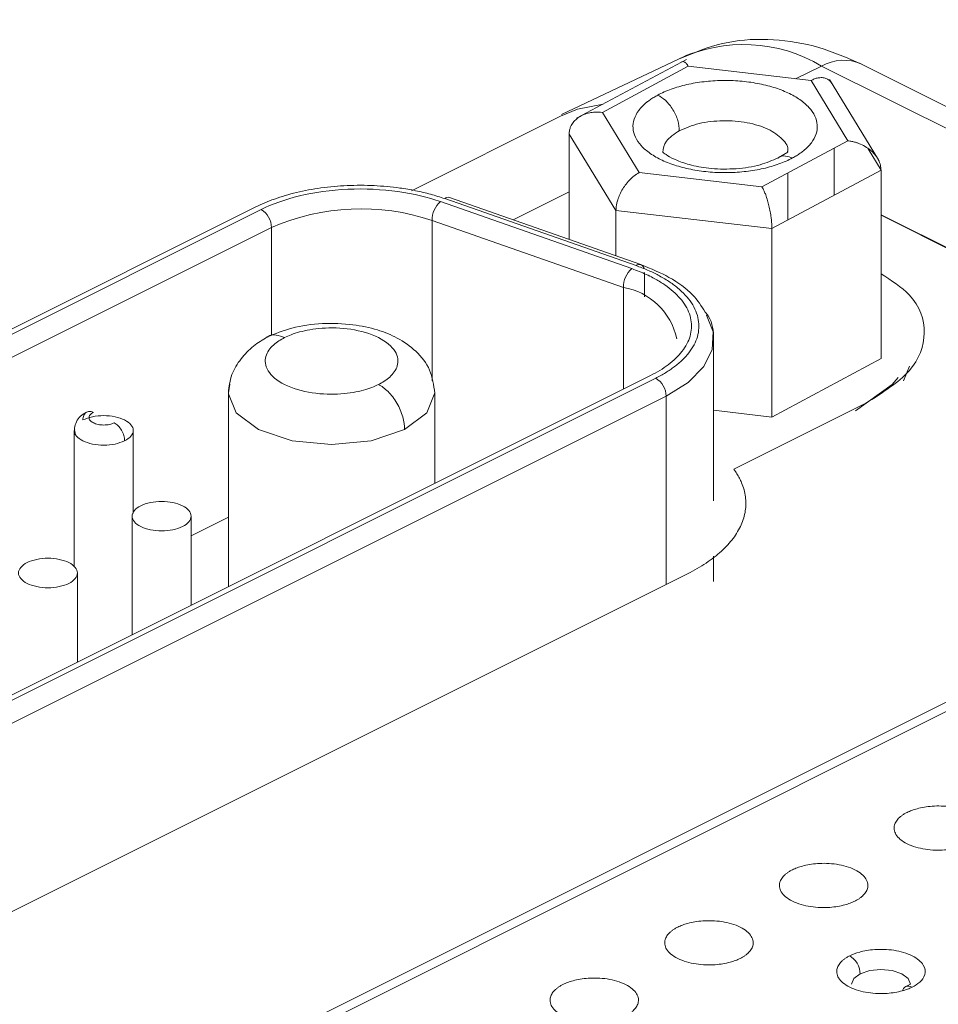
# Paper-space layout 'Sheet3' of a CAD drawing. Header units: inches. Extents: x 0.78 to 10.31, y 0.31 to 7.8.
# Tile 7 of 24: x 2.16 to 2.47, y 3.87 to 4.2. Entities that reach past the tile are written whole.
import ezdxf

# ---------------------------------------------------------------- set-up
doc = ezdxf.new("R2010")
doc.units = ezdxf.units.IN
doc.header["$MEASUREMENT"] = 0
doc.layers.add('SLD-0', color=7, linetype='Continuous')
doc.styles.add('SLDTEXTSTYLE3', font='TXT', dxfattribs={"width": 0.75})
doc.dimstyles.new('SLDDIMSTYLE2', dxfattribs={"dimtxt": 0.125, "dimasz": 0.13, "dimexe": 0, "dimexo": 0.0625, "dimgap": 0.03125, "dimtad": 0, "dimtih": 1, "dimtoh": 1, "dimlfac": 2, "dimrnd": 1e-09, "dimzin": 12, "dimdsep": 46, "dimtxsty": 'SLDTEXTSTYLE3', "dimsah": 1, "dimcen": 0.09, "dimadec": 0, "dimazin": 3, "dimtfac": 1, "dimtofl": 0, "dimtmove": 0, "dimatfit": 3, "dimfxl": 1, "dimfrac": 2, "dimtolj": 1, "dimtzin": 12, "dimarcsym": 0})

# ---------------------------------------------------------------- blocks, each defined once
blk = doc.blocks.new('_D_7')
at = {"layer": 'SLD-0'}
for p, q in [((2.6444865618, 4.4023931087), (1.0041327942, 5.2225699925)), ((1.0925211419, 5.1783758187), (1.0925211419, 4.3020392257)), ((0.8067898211, 4.276648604), (0.7813991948, 4.276648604)), ((0.7813991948, 4.276648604), (0.7813991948, 4.078211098)), ((1.3782524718, 4.276648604), (1.4036430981, 4.276648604)), ((1.4036430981, 4.276648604), (1.4036430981, 4.078211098)), ((0.7813991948, 4.078211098), (0.8067898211, 4.078211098)), ((1.4036430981, 4.078211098), (1.3782524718, 4.078211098)), ((1.0925211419, 2.2308583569), (1.0925211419, 3.8911885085)), ((1.847223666, 1.8535070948), (1.0041327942, 2.2750525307))]:
    blk.add_line(p, q, dxfattribs=at)
for points in [[(1.0925211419, 5.1783758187), (1.0725211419, 5.0657925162), (1.1125211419, 5.0657925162)], [(1.0925211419, 2.2308583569), (1.1125211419, 2.3434416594), (1.0725211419, 2.3434416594)]]:
    blk.add_solid(points, dxfattribs=at)
at = {"layer": 'SLD-0', "char_height": 0.125, "attachment_point": 1, "style": 'SLDTEXTSTYLE3'}
for s, insert in [('172.90', (0.8385281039, 4.2393445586, 0.3750900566)), ('6.81', (0.8801079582, 4.0523219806, 0.3750900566))]:
    blk.add_mtext(s, dxfattribs=dict(at, insert=insert))

psp = doc.layouts.new('Sheet3')

# ---------------------------------------------------------------- linework, layer by layer
at = {"color": 7, "linetype": 'Continuous', "lineweight": 15}
for p, q in [((2.3817718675, 4.1913908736), (2.3399100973, 4.1716028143)), ((2.3823325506, 4.1902996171), (2.3450256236, 4.170302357)), ((2.3537975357, 4.1723185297), (2.3829400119, 4.1879394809)), ((2.86090705, 3.9716384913), (2.4281576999, 4.1880131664)), ((2.8744055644, 3.9723230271), (2.4416387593, 4.1887064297)), ((2.4245674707, 4.183130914), (2.4370524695, 4.1627014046)), ((2.447452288, 4.1562006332), (2.4308055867, 4.1834400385)), ((2.3395713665, 4.1709887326), (2.2890656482, 4.1457358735)), ((2.3662825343, 4.1518890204), (2.3537975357, 4.1723185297)), ((2.3425468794, 4.1649578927), (2.3425468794, 4.1292592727)), ((2.3584062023, 4.1390068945), (2.3425468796, 4.1649578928)), ((2.4324438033, 4.144240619), (2.4324438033, 4.1602310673)), ((2.4166749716, 4.1588315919), (2.4133626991, 4.1568970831)), ((2.407909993, 4.1470804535), (2.3662825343, 4.1518890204)), ((2.4166750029, 4.1357882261), (2.4166750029, 4.1517786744)), ((2.4483031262, 4.1527415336), (2.4483031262, 4.0888721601)), ((2.3652117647, 4.1203567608), (2.300332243, 4.1430713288)), ((2.3668639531, 4.1207457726), (2.301984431, 4.1434603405)), ((2.2988982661, 4.1420473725), (2.3637777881, 4.1193328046)), ((1.9708353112, 4.0057710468), (2.2380658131, 4.1393862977)), ((2.4112843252, 4.1328987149), (2.358406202, 4.1390068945)), ((2.3584062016, 4.1390068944), (2.3584062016, 4.1237068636)), ((2.4483031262, 4.1374306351), (2.6459830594, 4.0385906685)), ((1.9743708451, 3.9996731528), (2.241601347, 4.1332884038)), ((2.2960303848, 4.1356693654), (2.3609099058, 4.1129547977)), ((2.4112843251, 4.132898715), (2.4112843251, 4.0690293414)), ((2.3915329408, 4.0405552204), (2.3915329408, 4.0955478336)), ((2.4579250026, 4.0863200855), (2.4559322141, 4.0813108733)), ((2.085207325, 3.9388598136), (2.3718882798, 4.082200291)), ((2.2269585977, 4.0771775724), (2.2269585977, 4.0115032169)), ((2.2969585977, 4.0465032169), (2.2969585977, 4.0771775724)), ((2.3754238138, 4.0761023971), (2.0887428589, 3.9327619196)), ((2.1747071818, 4.0645138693), (2.1747071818, 4.0182996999)), ((2.1947071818, 4.0363623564), (2.1947071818, 4.0645138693)), ((2.194329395, 4.0354341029), (2.194329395, 3.9951886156)), ((2.214329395, 4.0051886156), (2.214329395, 4.0354341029)), ((2.2269585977, 4.0350343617), (2.214329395, 4.0287197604)), ((2.3915329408, 4.0132754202), (2.3915329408, 4.0217977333)), ((2.1757920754, 3.9859199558), (2.1757920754, 4.0161654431)), ((2.5186771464, 3.9964638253), (2.2514465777, 3.862848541)), ((2.5242673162, 3.9961088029), (2.2570367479, 3.8624935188)), ((2.4582811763, 3.8766939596), (2.456539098, 3.875818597))]:
    psp.add_line(p, q, dxfattribs=at)
at = {"color": 144, "linetype": 'Continuous', "lineweight": 0}
for p, q in [((2.3829400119, 4.1879394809), (2.4245674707, 4.183130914)), ((2.4370524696, 4.1627014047), (2.4079099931, 4.1470804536)), ((2.4483031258, 4.1527415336), (2.4112843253, 4.1328987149)), ((2.2362980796, 4.140270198), (1.9690675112, 4.0066549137)), ((2.6461535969, 4.038682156), (2.4483031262, 4.1376073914)), ((2.4483031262, 4.0888721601), (2.4112843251, 4.0690293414)), ((2.3701204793, 4.0830841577), (2.0834395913, 3.9397437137)), ((2.4431547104, 4.0737135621), (2.3983865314, 4.0513294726)), ((2.4112843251, 4.0690293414), (2.3915329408, 4.0713109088)), ((2.3826970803, 4.0159075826), (2.0991472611, 3.874132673))]:
    psp.add_line(p, q, dxfattribs=at)
at = {"color": 8, "linetype": 'Continuous', "lineweight": 15}
for p, q in [((2.4281576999, 4.1880131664), (2.419242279, 4.1837460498)), ((2.4439027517, 4.1599419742), (2.4483031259, 4.1527415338)), ((2.3425468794, 4.1453855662), (2.3235770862, 4.1359006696)), ((2.241601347, 4.1332884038), (2.241601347, 4.0966762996)), ((2.2960303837, 4.0812466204), (2.2960303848, 4.1356693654)), ((2.3680796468, 4.1097873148), (2.3680796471, 4.1180745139)), ((2.3609099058, 4.1129547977), (2.3609099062, 4.0784788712)), ((2.3754238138, 4.0122709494), (2.3754238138, 4.0761023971))]:
    psp.add_line(p, q, dxfattribs=at)
at = {"color": 144, "linetype": 'Continuous', "lineweight": 0, "flags": 128}
for points in [[(2.3395713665, 4.1709887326), (2.345415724, 4.1733612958), (2.354067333, 4.1751488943)], [(2.4540774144, 4.0824530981), (2.4520692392, 4.0800414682), (2.4396191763, 4.071151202)], [(2.4382812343, 3.8767109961), (2.439042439, 3.8786244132), (2.4412101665, 3.88024653)]]:
    psp.add_lwpolyline(points, dxfattribs=at)
at = {"color": 8, "linetype": 'Continuous', "lineweight": 15, "flags": 128}
for points in [[(2.3754238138, 4.0761023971), (2.3829194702, 4.0807720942), (2.3882160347, 4.0861422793), (2.3910624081, 4.0919583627), (2.3913236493, 4.0979446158), (2.3891137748, 4.1036140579)], [(2.2269630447, 4.0768986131), (2.229622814, 4.0704806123), (2.2372098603, 4.0648032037), (2.2485646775, 4.0610096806), (2.2619585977, 4.0596775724), (2.2753525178, 4.0610096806), (2.286707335, 4.0648032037)], [(2.286707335, 4.0648032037), (2.2942943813, 4.0704806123), (2.2969585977, 4.0771775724)], [(2.4582812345, 3.8767109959), (2.4575200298, 3.8786244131), (2.4553523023, 3.8802465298), (2.4521080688, 3.8813303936), (2.4482812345, 3.8817109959), (2.4444544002, 3.8813303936), (2.4412101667, 3.8802465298)]]:
    psp.add_lwpolyline(points, dxfattribs=at)
at = {"color": 7, "linetype": 'Continuous', "lineweight": 15, "flags": 128}
psp.add_lwpolyline([(2.227488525, 4.0802113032), (2.2269585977, 4.0771775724), (2.2269630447, 4.0768986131)], dxfattribs=at)
at = {"color": 8, "linetype": 'Continuous', "lineweight": 15}
for centre, radius, start, end in [((2.4017706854, 4.1441124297), 0.0512205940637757, 58.9915713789, 115.5588381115), ((2.4355846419, 4.1750119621), 0.0149730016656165, 66.1505016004, 119.7371807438), ((2.3663146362, 4.119135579), 0.0016454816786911, 3.6647886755, 132.0857714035)]:
    psp.add_arc(centre, radius, start, end, dxfattribs=at)
at = {"color": 144, "linetype": 'Continuous', "lineweight": 0}
for centre, radius, start, end in [((2.3015122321, 4.1417627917), 0.0017619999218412, 74.4552848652, 132.0429558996), ((2.3694028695, 4.1129696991), 0.0084929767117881, 131.4771679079, 180.1005264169), ((2.3571901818, 4.0909443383), 0.0223225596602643, 11.9012413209, 80.4077607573)]:
    psp.add_arc(centre, radius, start, end, dxfattribs=at)
at = {"color": 7, "linetype": 'Continuous', "lineweight": 15}
for centre, radius, start, end in [((2.2719022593, 4.0639236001), 0.0756942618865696, 71.412190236, 113.5973467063), ((2.30452335, 4.135684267), 0.0084929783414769, 131.4771810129, 180.1005301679), ((2.2343640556, 4.1331661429), 0.0072383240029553, 0.9678156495, 59.2421479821), ((2.3681865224, 4.0759801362), 0.0072383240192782, 0.9678157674, 59.2421479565)]:
    psp.add_arc(centre, radius, start, end, dxfattribs=at)
for points, knots in [([(2.441606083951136, 4.188722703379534), (2.436825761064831, 4.190791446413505), (2.426930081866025, 4.195073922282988), (2.411499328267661, 4.197457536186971), (2.395957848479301, 4.196805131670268), (2.38662683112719, 4.193251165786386), (2.381896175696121, 4.191449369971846)], [0, 0, 0, 0, 0.2299678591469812, 0.4760532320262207, 0.7343685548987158, 1, 1, 1, 1]), ([(2.418276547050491, 4.156851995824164), (2.418732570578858, 4.157105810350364), (2.419643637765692, 4.15761289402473), (2.420880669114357, 4.158428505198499), (2.422203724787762, 4.159421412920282), (2.423525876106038, 4.160616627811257), (2.42514533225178, 4.162495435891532), (2.426467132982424, 4.164980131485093), (2.426857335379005, 4.168056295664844), (2.426040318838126, 4.171111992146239), (2.424046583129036, 4.1740291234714), (2.420952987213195, 4.1766957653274), (2.416878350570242, 4.179009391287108), (2.411979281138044, 4.180881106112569), (2.406444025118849, 4.182238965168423), (2.400485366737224, 4.183030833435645), (2.394332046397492, 4.183226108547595), (2.388221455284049, 4.182817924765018), (2.383356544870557, 4.181985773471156), (2.379719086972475, 4.18104808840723), (2.37714449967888, 4.180211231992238), (2.374729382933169, 4.179260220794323), (2.373292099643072, 4.178532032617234), (2.372573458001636, 4.178167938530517)], [0, 0, 0, 0, 0.0208715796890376, 0.0416983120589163, 0.0625698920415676, 0.0938478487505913, 0.1251258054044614, 0.1876060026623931, 0.2500861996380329, 0.3125663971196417, 0.3750465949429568, 0.4375267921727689, 0.5000069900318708, 0.5624871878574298, 0.6249673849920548, 0.6874475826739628, 0.7499277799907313, 0.8124079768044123, 0.8748881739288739, 0.9061661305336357, 0.9374440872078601, 0.9687220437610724, 1, 1, 1, 1]), ([(2.372573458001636, 4.178167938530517), (2.372117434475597, 4.177914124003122), (2.371206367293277, 4.177407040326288), (2.369969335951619, 4.176591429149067), (2.368646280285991, 4.175598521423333), (2.367324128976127, 4.174403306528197), (2.365704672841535, 4.172524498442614), (2.364382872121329, 4.170039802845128), (2.3639926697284, 4.166963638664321), (2.364809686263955, 4.163907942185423), (2.366803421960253, 4.160990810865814), (2.369897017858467, 4.158324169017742), (2.373971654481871, 4.156010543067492), (2.378870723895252, 4.154138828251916), (2.384405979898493, 4.152780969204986), (2.390364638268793, 4.151989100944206), (2.396517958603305, 4.151793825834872), (2.402628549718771, 4.152202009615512), (2.407493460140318, 4.153034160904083), (2.411130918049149, 4.153971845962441), (2.413705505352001, 4.154808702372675), (2.416120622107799, 4.155759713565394), (2.417557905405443, 4.156487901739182), (2.418276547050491, 4.156851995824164)], [0, 0, 0, 0, 0.0208715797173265, 0.0416983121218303, 0.0625698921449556, 0.0938478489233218, 0.1251258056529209, 0.1876060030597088, 0.2500862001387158, 0.312566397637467, 0.3750465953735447, 0.4375267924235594, 0.500006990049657, 0.562487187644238, 0.6249673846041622, 0.6874475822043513, 0.7499277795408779, 0.8124079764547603, 0.8748881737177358, 0.9061661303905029, 0.9374440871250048, 0.9687220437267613, 1, 1, 1, 1]), ([(2.372573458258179, 4.17816793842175), (2.373435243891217, 4.177766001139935), (2.37436500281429, 4.177146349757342), (2.376165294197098, 4.175462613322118), (2.377030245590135, 4.174398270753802), (2.37845809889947, 4.172041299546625), (2.379016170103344, 4.17075664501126), (2.379728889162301, 4.168292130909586), (2.379885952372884, 4.1671177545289), (2.379885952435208, 4.166097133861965)], [0, 0, 0, 0, 0.25, 0.25, 0.5, 0.5, 0.75, 0.75, 1, 1, 1, 1]), ([(2.342546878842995, 4.16495789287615), (2.342565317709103, 4.165330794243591), (2.342602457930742, 4.166081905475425), (2.34290133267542, 4.167164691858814), (2.34345024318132, 4.16835344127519), (2.344390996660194, 4.169596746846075), (2.345776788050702, 4.170734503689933), (2.347499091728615, 4.171630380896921), (2.349339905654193, 4.172173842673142), (2.351478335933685, 4.17247315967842), (2.352942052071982, 4.172375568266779), (2.353797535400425, 4.17231853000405)], [0, 0, 0, 0, 0.0766931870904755, 0.1544781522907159, 0.2337660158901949, 0.351160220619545, 0.4772019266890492, 0.5977749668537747, 0.7340631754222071, 0.8445706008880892, 1, 1, 1, 1]), ([(2.413362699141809, 4.156897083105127), (2.411442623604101, 4.156054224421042), (2.407432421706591, 4.154293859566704), (2.399283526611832, 4.153008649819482), (2.391082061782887, 4.15306332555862), (2.384119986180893, 4.154241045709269), (2.378845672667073, 4.156004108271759), (2.375607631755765, 4.157728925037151), (2.374337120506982, 4.158828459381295), (2.374283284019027, 4.158821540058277), (2.374261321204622, 4.158818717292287)], [0, 0, 0, 0, 0.1396645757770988, 0.2916984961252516, 0.4399708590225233, 0.5673957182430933, 0.6781920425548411, 0.79589995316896, 0.9167365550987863, 1, 1, 1, 1]), ([(2.358406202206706, 4.139006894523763), (2.358419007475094, 4.139388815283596), (2.358444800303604, 4.140158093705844), (2.35865399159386, 4.141387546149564), (2.359038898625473, 4.142845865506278), (2.359696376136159, 4.144550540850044), (2.360667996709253, 4.146368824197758), (2.361871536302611, 4.148109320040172), (2.363163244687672, 4.149557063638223), (2.364655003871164, 4.150904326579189), (2.365682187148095, 4.151525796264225), (2.36628253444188, 4.151889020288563)], [0, 0, 0, 0, 0.0766931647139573, 0.1544781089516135, 0.2337659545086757, 0.3511601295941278, 0.4772018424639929, 0.5977748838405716, 0.7340631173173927, 0.8445705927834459, 1, 1, 1, 1]), ([(2.298898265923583, 4.142047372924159), (2.294729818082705, 4.143506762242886), (2.289821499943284, 4.14471311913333), (2.279077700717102, 4.146215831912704), (2.273254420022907, 4.146503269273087), (2.261772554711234, 4.146001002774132), (2.256137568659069, 4.145212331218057), (2.246078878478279, 4.142799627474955), (2.241664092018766, 4.141185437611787), (2.238065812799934, 4.139386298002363)], [0, 0, 0, 0, 0.25, 0.25, 0.5, 0.5, 0.75, 0.75, 1, 1, 1, 1]), ([(2.37188827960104, 4.082200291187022), (2.372469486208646, 4.082499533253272), (2.373630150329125, 4.08309711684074), (2.375254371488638, 4.084046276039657), (2.376787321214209, 4.085031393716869), (2.378766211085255, 4.0864456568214), (2.381009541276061, 4.088349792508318), (2.384034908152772, 4.091697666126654), (2.386459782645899, 4.096288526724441), (2.386791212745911, 4.102076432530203), (2.384454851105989, 4.107747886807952), (2.380473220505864, 4.112056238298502), (2.376333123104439, 4.115091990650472), (2.372919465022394, 4.11708484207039), (2.369223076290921, 4.118864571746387), (2.366550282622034, 4.119858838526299), (2.365211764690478, 4.12035676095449)], [0, 0, 0, 0, 0.0287116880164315, 0.0573369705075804, 0.0859470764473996, 0.1146133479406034, 0.1761262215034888, 0.2377588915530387, 0.3671529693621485, 0.500017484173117, 0.6328819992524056, 0.7622760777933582, 0.8237889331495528, 0.8854216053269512, 0.9426198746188, 1, 1, 1, 1]), ([(2.388709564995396, 4.104605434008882), (2.387419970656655, 4.106602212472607), (2.384643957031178, 4.11090052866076), (2.377033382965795, 4.116481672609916), (2.370263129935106, 4.11931891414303), (2.367027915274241, 4.12067471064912)], [0, 0, 0, 0, 0.3117701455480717, 0.6711243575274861, 1, 1, 1, 1]), ([(2.39153281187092, 4.09548834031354), (2.391428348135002, 4.098157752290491), (2.391305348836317, 4.1013008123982), (2.389049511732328, 4.104172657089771), (2.388709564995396, 4.104605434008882)], [0, 0, 0, 0, 0.8493035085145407, 1, 1, 1, 1]), ([(2.296958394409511, 4.07711794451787), (2.296604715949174, 4.079807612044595), (2.295907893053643, 4.08510683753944), (2.290948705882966, 4.091452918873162), (2.284634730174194, 4.095916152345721), (2.277379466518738, 4.098836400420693), (2.268805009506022, 4.100620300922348), (2.258692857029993, 4.10097673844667), (2.248377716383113, 4.099578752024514), (2.242848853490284, 4.097273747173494), (2.240176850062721, 4.096159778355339)], [0, 0, 0, 0, 0.1290747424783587, 0.2543050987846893, 0.3701234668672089, 0.4749635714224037, 0.5910382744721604, 0.7270059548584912, 0.8680667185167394, 1, 1, 1, 1]), ([(2.246048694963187, 4.095957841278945), (2.247374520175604, 4.096620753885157), (2.249035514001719, 4.097290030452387), (2.253244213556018, 4.098444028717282), (2.255806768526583, 4.098927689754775), (2.26174646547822, 4.099351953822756), (2.265133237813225, 4.099279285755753), (2.271886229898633, 4.098251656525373), (2.27521684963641, 4.097283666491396), (2.2805201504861, 4.094632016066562), (2.282456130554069, 4.092966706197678), (2.284511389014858, 4.089590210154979), (2.284656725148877, 4.087896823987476), (2.28380819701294, 4.084926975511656), (2.282840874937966, 4.083645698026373), (2.280532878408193, 4.081541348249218), (2.27919432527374, 4.080710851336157), (2.277868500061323, 4.080047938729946)], [0, 0, 0, 0, 0.125, 0.125, 0.25, 0.25, 0.375, 0.375, 0.5, 0.5, 0.625, 0.625, 0.75, 0.75, 0.875, 0.875, 1, 1, 1, 1]), ([(2.240176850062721, 4.096159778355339), (2.238568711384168, 4.09518098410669), (2.235091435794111, 4.093064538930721), (2.230892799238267, 4.088617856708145), (2.227636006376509, 4.083180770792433), (2.227193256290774, 4.079294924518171), (2.22695880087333, 4.077237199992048)], [0, 0, 0, 0, 0.2000275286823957, 0.4325191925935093, 0.6994942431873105, 1, 1, 1, 1]), ([(2.277868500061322, 4.080047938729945), (2.276542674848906, 4.079385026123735), (2.27488168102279, 4.078715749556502), (2.270672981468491, 4.077561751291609), (2.268110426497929, 4.077078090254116), (2.262170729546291, 4.076653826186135), (2.258783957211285, 4.076726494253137), (2.252030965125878, 4.077754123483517), (2.2487003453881, 4.078722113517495), (2.243397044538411, 4.081373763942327), (2.241461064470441, 4.083039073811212), (2.239405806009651, 4.086415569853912), (2.239260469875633, 4.088108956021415), (2.24010899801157, 4.091078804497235), (2.241076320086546, 4.092360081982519), (2.243384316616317, 4.094464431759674), (2.244722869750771, 4.095294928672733), (2.246048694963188, 4.095957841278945)], [0, 0, 0, 0, 0.125, 0.125, 0.25, 0.25, 0.375, 0.375, 0.5, 0.5, 0.625, 0.625, 0.75, 0.75, 0.875, 0.875, 1, 1, 1, 1]), ([(2.277868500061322, 4.080047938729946), (2.278910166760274, 4.079527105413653), (2.280033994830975, 4.078732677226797), (2.282210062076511, 4.076589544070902), (2.283255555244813, 4.075240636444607), (2.284981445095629, 4.072263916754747), (2.285656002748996, 4.070646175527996), (2.286517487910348, 4.067550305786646), (2.286707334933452, 4.066078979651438), (2.286707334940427, 4.064803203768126)], [0, 0, 0, 0, 0.25, 0.25, 0.5, 0.5, 0.75, 0.75, 1, 1, 1, 1]), ([(2.178814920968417, 4.070666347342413), (2.178113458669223, 4.070226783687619), (2.176668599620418, 4.069321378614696), (2.175282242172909, 4.067414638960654), (2.174620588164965, 4.06524286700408), (2.174975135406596, 4.063762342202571), (2.175154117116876, 4.063014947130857)], [0, 0, 0, 0, 0.2334055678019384, 0.4807644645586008, 0.7378807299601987, 1, 1, 1, 1]), ([(2.437674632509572, 3.886344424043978), (2.438558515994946, 3.886786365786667), (2.439665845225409, 3.887232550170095), (2.442471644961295, 3.888001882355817), (2.444180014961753, 3.888324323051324), (2.448139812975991, 3.888607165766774), (2.450397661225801, 3.888558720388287), (2.454899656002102, 3.887873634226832), (2.457120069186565, 3.887228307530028), (2.46065560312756, 3.885460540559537), (2.46194625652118, 3.884350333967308), (2.46331642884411, 3.882099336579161), (2.463413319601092, 3.880970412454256), (2.462847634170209, 3.878990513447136), (2.462202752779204, 3.878136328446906), (2.460664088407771, 3.87673342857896), (2.459771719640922, 3.876179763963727), (2.458887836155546, 3.875737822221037)], [0, 0, 0, 0, 0.125, 0.125, 0.25, 0.25, 0.375, 0.375, 0.5, 0.5, 0.625, 0.625, 0.75, 0.75, 0.875, 0.875, 1, 1, 1, 1])]:
    psp.add_open_spline(points, degree=3, knots=knots, dxfattribs=at)
at = {"color": 144, "linetype": 'Continuous', "lineweight": 0}
for points, knots in [([(2.382940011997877, 4.187939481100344), (2.382801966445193, 4.188152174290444), (2.382544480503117, 4.188548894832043), (2.38218964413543, 4.188959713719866), (2.381898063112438, 4.189230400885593), (2.381513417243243, 4.189493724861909), (2.381045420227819, 4.189632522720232), (2.380711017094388, 4.189411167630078), (2.380553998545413, 4.18930723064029)], [0, 0, 0, 0, 0.1594708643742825, 0.2974489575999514, 0.4139332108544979, 0.5089274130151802, 0.7694175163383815, 1, 1, 1, 1]), ([(2.431844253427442, 4.18168529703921), (2.431704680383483, 4.181945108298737), (2.431418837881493, 4.182477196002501), (2.430839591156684, 4.183109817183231), (2.430054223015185, 4.183679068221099), (2.428977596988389, 4.184076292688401), (2.427689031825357, 4.184148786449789), (2.426551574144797, 4.183939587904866), (2.425543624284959, 4.183610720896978), (2.424944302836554, 4.183316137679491), (2.424567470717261, 4.183130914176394)], [0, 0, 0, 0, 0.1009882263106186, 0.2068216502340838, 0.3178396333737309, 0.4751132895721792, 0.6528804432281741, 0.7970573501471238, 0.8723968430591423, 1, 1, 1, 1]), ([(2.43705246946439, 4.162701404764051), (2.437511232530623, 4.162636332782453), (2.438366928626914, 4.162514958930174), (2.439545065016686, 4.16221296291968), (2.440521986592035, 4.161889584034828), (2.441813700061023, 4.161369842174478), (2.443351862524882, 4.16055708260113), (2.445072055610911, 4.159265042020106), (2.446461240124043, 4.157806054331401), (2.447506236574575, 4.156171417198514), (2.448176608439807, 4.154463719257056), (2.448261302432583, 4.153310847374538), (2.448303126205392, 4.152741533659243)], [0, 0, 0, 0, 0.083413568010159, 0.1555850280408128, 0.21651382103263, 0.2662019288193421, 0.402455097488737, 0.5230646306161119, 0.6490690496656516, 0.766501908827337, 0.8846934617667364, 0.9999999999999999, 0.9999999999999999, 0.9999999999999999, 0.9999999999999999]), ([(2.30033224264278, 4.14307132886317), (2.299549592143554, 4.143335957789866), (2.297989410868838, 4.14386348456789), (2.295547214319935, 4.144568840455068), (2.293043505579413, 4.145206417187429), (2.290470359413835, 4.145770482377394), (2.287829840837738, 4.146262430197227), (2.284612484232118, 4.146761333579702), (2.28079029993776, 4.147205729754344), (2.274846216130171, 4.147620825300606), (2.267270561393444, 4.14763456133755), (2.258352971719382, 4.146832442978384), (2.251353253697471, 4.145521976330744), (2.246183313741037, 4.144142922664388), (2.242616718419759, 4.142978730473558), (2.239289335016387, 4.141696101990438), (2.237296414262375, 4.140746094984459), (2.236298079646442, 4.140270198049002)], [0, 0, 0, 0, 0.0406163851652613, 0.0809670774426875, 0.1211800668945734, 0.1613846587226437, 0.2017102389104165, 0.2422850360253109, 0.3061668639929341, 0.3702012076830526, 0.5000883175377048, 0.6299754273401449, 0.7577636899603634, 0.8196414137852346, 0.8816668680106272, 0.9407221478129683, 1, 1, 1, 1]), ([(2.411284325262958, 4.132898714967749), (2.411278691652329, 4.133282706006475), (2.411267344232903, 4.134056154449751), (2.411177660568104, 4.135320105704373), (2.411013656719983, 4.136842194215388), (2.41073038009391, 4.138654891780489), (2.410316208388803, 4.140634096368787), (2.40979744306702, 4.142572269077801), (2.409248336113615, 4.144234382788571), (2.408601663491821, 4.145825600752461), (2.408165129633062, 4.146617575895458), (2.407909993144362, 4.147080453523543)], [0, 0, 0, 0, 0.0766931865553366, 0.1544781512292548, 0.2337660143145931, 0.3511602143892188, 0.4772019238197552, 0.5977749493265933, 0.7340631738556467, 0.8445706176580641, 0.9999999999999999, 0.9999999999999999, 0.9999999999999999, 0.9999999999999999]), ([(2.363777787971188, 4.119332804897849), (2.364631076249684, 4.119021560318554), (2.366335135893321, 4.118399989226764), (2.36872725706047, 4.117362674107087), (2.371442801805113, 4.11602906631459), (2.374339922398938, 4.114331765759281), (2.378275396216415, 4.111449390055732), (2.382058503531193, 4.107354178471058), (2.384278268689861, 4.101966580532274), (2.383963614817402, 4.096467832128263), (2.381660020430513, 4.09210870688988), (2.378788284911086, 4.088927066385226), (2.376252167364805, 4.086781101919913), (2.373381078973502, 4.084811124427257), (2.371208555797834, 4.083660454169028), (2.370120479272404, 4.083084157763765)], [0, 0, 0, 0, 0.0382582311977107, 0.0764036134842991, 0.1146051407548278, 0.1761154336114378, 0.2377518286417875, 0.3671471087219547, 0.500012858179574, 0.6328786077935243, 0.7622738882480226, 0.8237841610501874, 0.8854205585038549, 0.9426145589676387, 1, 1, 1, 1]), ([(2.448303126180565, 4.117590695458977), (2.451805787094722, 4.115309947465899), (2.460712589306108, 4.109510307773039), (2.464382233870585, 4.097547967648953), (2.459796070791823, 4.084178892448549), (2.44870183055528, 4.077202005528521), (2.443154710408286, 4.073713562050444)], [0, 0, 0, 0, 0.1776640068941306, 0.45177600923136, 0.7258880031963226, 1, 1, 1, 1]), ([(2.17763611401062, 4.068028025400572), (2.17763611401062, 4.068594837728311), (2.177728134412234, 4.069115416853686), (2.177905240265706, 4.069550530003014), (2.178082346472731, 4.069985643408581), (2.178344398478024, 4.070334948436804), (2.178671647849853, 4.070572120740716), (2.178998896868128, 4.070809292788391), (2.17939108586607, 4.070934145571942), (2.179818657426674, 4.070937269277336), (2.180246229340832, 4.070940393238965), (2.180708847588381, 4.070821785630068), (2.181171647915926, 4.070590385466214)], [2e-16, 2e-16, 2e-16, 2e-16, 0.392699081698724, 0.392699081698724, 0.392699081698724, 0.785398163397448, 0.785398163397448, 0.785398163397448, 1.17809724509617, 1.17809724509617, 1.17809724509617, 1.570796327, 1.570796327, 1.570796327, 1.570796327]), ([(2.177636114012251, 4.068028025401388), (2.179487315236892, 4.068953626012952), (2.182089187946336, 4.069492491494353), (2.187325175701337, 4.069492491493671), (2.18992704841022, 4.068953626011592), (2.193629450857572, 4.067102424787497), (2.194707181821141, 4.065801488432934), (2.19470718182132, 4.063183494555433), (2.193629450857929, 4.061882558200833), (2.191778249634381, 4.060956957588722)], [0, 0, 0, 0, 0.25, 0.25, 0.5, 0.5, 0.75, 0.75, 1, 1, 1, 1]), ([(2.188242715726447, 4.067054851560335), (2.187779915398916, 4.066823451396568), (2.187225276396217, 4.066638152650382), (2.186620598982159, 4.066512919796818), (2.186015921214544, 4.066387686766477), (2.185361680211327, 4.066322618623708), (2.184707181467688, 4.066322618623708), (2.184052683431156, 4.066322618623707), (2.183398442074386, 4.066387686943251), (2.182793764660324, 4.066512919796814), (2.182189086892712, 4.0666381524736), (2.181634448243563, 4.066823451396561), (2.181171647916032, 4.067054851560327), (2.180708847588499, 4.067286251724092), (2.180338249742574, 4.067563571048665), (2.180087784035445, 4.067865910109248), (2.179837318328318, 4.068168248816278), (2.179707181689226, 4.068495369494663), (2.179707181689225, 4.068822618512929), (2.179707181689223, 4.069149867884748), (2.179837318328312, 4.06947698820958), (2.180087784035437, 4.069779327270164), (2.180338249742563, 4.070081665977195), (2.180708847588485, 4.070358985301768), (2.181171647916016, 4.070590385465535)], [6e-16, 6e-16, 6e-16, 6e-16, 0.3926990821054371, 0.3926990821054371, 0.3926990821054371, 0.7853981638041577, 0.7853981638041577, 0.7853981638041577, 1.178097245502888, 1.178097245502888, 1.178097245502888, 1.570796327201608, 1.570796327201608, 1.570796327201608, 1.963495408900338, 1.963495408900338, 1.963495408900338, 2.356194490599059, 2.356194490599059, 2.356194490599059, 2.748893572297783, 2.748893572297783, 2.748893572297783, 3.141592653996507, 3.141592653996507, 3.141592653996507, 3.141592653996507]), ([(2.191778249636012, 4.060956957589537), (2.191778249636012, 4.061523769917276), (2.191686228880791, 4.062136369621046), (2.191509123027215, 4.062748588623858), (2.191332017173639, 4.063360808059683), (2.191069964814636, 4.063972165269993), (2.190742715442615, 4.064536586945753), (2.190415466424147, 4.065101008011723), (2.190023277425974, 4.065618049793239), (2.189595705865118, 4.066048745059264), (2.18916813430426, 4.066479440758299), (2.188705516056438, 4.066823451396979), (2.188242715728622, 4.067054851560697)], [2e-16, 2e-16, 2e-16, 2e-16, 0.392699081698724, 0.392699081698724, 0.392699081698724, 0.785398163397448, 0.785398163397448, 0.785398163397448, 1.17809724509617, 1.17809724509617, 1.17809724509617, 1.570796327, 1.570796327, 1.570796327, 1.570796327]), ([(2.398386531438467, 4.051329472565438), (2.398737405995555, 4.050826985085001), (2.39943876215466, 4.049822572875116), (2.40030876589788, 4.048286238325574), (2.401164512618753, 4.046474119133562), (2.40189386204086, 4.044375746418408), (2.402539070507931, 4.041199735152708), (2.402498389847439, 4.037198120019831), (2.401091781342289, 4.032450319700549), (2.398357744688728, 4.027849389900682), (2.395014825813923, 4.024213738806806), (2.391749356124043, 4.021470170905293), (2.389008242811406, 4.019505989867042), (2.386013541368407, 4.017634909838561), (2.383802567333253, 4.016483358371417), (2.382697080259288, 4.015907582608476)], [0, 0, 0, 0, 0.0416996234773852, 0.0833525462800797, 0.125052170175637, 0.1875709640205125, 0.2500897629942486, 0.3750485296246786, 0.5000072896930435, 0.6249660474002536, 0.7499248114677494, 0.8124436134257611, 0.874962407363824, 0.9374812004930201, 1, 1, 1, 1]), ([(2.197258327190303, 4.038948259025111), (2.199109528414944, 4.039873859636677), (2.201711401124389, 4.040412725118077), (2.20694738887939, 4.040412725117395), (2.209549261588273, 4.039873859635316), (2.213251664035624, 4.038022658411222), (2.214329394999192, 4.036721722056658), (2.214329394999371, 4.034103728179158), (2.213251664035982, 4.032802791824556), (2.211400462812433, 4.031877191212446)], [0, 0, 0, 0, 0.25, 0.25, 0.5, 0.5, 0.75, 0.75, 1, 1, 1, 1]), ([(2.211400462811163, 4.031877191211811), (2.209549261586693, 4.030951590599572), (2.206947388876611, 4.030412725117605), (2.201711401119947, 4.030412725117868), (2.199109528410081, 4.030951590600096), (2.195407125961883, 4.032802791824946), (2.194329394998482, 4.034103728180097), (2.194329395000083, 4.03672172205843), (2.195407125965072, 4.038022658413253), (2.197258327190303, 4.038948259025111)], [0, 0, 0, 0, 0.25, 0.25, 0.5, 0.5, 0.75, 0.75, 1, 1, 1, 1]), ([(2.172863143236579, 4.012608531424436), (2.171011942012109, 4.011682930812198), (2.168410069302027, 4.01114406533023), (2.163174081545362, 4.011144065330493), (2.160572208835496, 4.011682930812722), (2.1568698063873, 4.013534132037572), (2.155792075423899, 4.014835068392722), (2.155792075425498, 4.017453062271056), (2.156869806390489, 4.018753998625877), (2.158721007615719, 4.019679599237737)], [0, 0, 0, 0, 0.25, 0.25, 0.5, 0.5, 0.75, 0.75, 1, 1, 1, 1]), ([(2.158721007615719, 4.019679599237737), (2.160572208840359, 4.020605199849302), (2.163174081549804, 4.021144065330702), (2.168410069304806, 4.02114406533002), (2.171011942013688, 4.020605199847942), (2.174714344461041, 4.018753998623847), (2.175792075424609, 4.017453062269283), (2.175792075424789, 4.014835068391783), (2.174714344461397, 4.013534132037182), (2.172863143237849, 4.012608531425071)], [0, 0, 0, 0, 0.25, 0.25, 0.5, 0.5, 0.75, 0.75, 1, 1, 1, 1]), ([(2.478333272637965, 3.924351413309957), (2.478659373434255, 3.924523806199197), (2.47930963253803, 3.924867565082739), (2.480156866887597, 3.925438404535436), (2.481120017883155, 3.926223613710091), (2.482036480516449, 3.927269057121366), (2.482689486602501, 3.928660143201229), (2.482806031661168, 3.930211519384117), (2.482188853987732, 3.931890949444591), (2.480728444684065, 3.933543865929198), (2.478443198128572, 3.935012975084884), (2.475504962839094, 3.936155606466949), (2.472199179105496, 3.936885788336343), (2.468840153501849, 3.937194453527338), (2.465741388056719, 3.937135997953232), (2.462957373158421, 3.936810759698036), (2.460656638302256, 3.936303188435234), (2.458688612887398, 3.935680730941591), (2.457644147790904, 3.935199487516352), (2.457120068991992, 3.934958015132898)], [0, 0, 0, 0, 0.030243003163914, 0.0603058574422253, 0.0904567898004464, 0.1476230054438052, 0.2050076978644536, 0.2717682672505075, 0.3441802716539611, 0.4209191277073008, 0.5000197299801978, 0.5791203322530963, 0.6558591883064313, 0.7282711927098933, 0.7950317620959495, 0.8521979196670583, 0.9095827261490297, 0.9546315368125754, 1, 1, 1, 1]), ([(2.457120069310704, 3.934958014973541), (2.456793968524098, 3.934785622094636), (2.456143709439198, 3.934441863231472), (2.455296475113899, 3.933871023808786), (2.454333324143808, 3.933085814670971), (2.453416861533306, 3.932040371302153), (2.452763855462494, 3.930649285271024), (2.452647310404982, 3.929097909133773), (2.453264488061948, 3.927418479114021), (2.454724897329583, 3.92576556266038), (2.457010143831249, 3.924296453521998), (2.459948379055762, 3.923153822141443), (2.463254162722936, 3.922423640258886), (2.466613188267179, 3.922114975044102), (2.469711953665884, 3.922173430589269), (2.472495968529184, 3.922498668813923), (2.474796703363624, 3.923006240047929), (2.476764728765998, 3.923628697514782), (2.477809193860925, 3.924109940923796), (2.478333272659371, 3.924351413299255)], [0, 0, 0, 0, 0.0302430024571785, 0.0603058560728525, 0.0904567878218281, 0.1476230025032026, 0.2050076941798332, 0.2717682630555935, 0.3441802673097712, 0.4209191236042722, 0.5000197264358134, 0.5791203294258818, 0.655859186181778, 0.72827119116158, 0.7950317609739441, 0.8521979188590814, 0.9095827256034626, 0.9546315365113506, 1, 1, 1, 1]), ([(2.439442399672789, 3.904905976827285), (2.43976850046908, 3.905078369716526), (2.440418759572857, 3.905422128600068), (2.441265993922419, 3.905992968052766), (2.44222914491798, 3.906778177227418), (2.443145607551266, 3.907823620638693), (2.443798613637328, 3.909214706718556), (2.443915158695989, 3.910766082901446), (2.443297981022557, 3.912445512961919), (2.441837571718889, 3.914098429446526), (2.439552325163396, 3.915567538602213), (2.436614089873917, 3.916710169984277), (2.433308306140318, 3.917440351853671), (2.429949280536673, 3.917749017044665), (2.426850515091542, 3.917690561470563), (2.424066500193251, 3.917365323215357), (2.421765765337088, 3.916857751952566), (2.419797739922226, 3.916235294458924), (2.418753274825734, 3.915754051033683), (2.418229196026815, 3.915512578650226)], [0, 0, 0, 0, 0.0302430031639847, 0.0603058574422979, 0.0904567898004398, 0.1476230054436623, 0.2050076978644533, 0.2717682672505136, 0.3441802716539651, 0.4209191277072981, 0.5000197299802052, 0.579120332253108, 0.6558591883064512, 0.7282711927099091, 0.7950317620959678, 0.8521979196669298, 0.909582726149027, 0.9546315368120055, 1, 1, 1, 1]), ([(2.418229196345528, 3.91551257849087), (2.417903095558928, 3.915340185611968), (2.417252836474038, 3.914996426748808), (2.416405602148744, 3.914425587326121), (2.415442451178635, 3.913640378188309), (2.414525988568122, 3.912594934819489), (2.41387298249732, 3.911203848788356), (2.413756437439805, 3.909652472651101), (2.414373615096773, 3.907973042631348), (2.415834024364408, 3.906320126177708), (2.41811927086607, 3.904851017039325), (2.421057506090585, 3.903708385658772), (2.42436328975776, 3.902978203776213), (2.427722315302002, 3.902669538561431), (2.430821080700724, 3.902727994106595), (2.433605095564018, 3.903053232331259), (2.435905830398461, 3.90356080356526), (2.437873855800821, 3.904183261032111), (2.438918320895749, 3.904664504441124), (2.439442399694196, 3.904905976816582)], [0, 0, 0, 0, 0.0302430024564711, 0.0603058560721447, 0.0904567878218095, 0.1476230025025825, 0.2050076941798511, 0.2717682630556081, 0.3441802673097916, 0.4209191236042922, 0.5000197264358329, 0.5791203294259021, 0.6558591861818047, 0.7282711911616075, 0.7950317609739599, 0.8521979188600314, 0.9095827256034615, 0.95463153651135, 1, 1, 1, 1]), ([(2.379338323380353, 3.896067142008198), (2.37901222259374, 3.895894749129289), (2.378361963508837, 3.895550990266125), (2.377514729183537, 3.894980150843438), (2.376551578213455, 3.894194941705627), (2.375635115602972, 3.893149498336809), (2.374982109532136, 3.891758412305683), (2.37486556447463, 3.890207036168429), (2.375482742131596, 3.888527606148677), (2.37694315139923, 3.886874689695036), (2.379228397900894, 3.885405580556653), (2.382166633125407, 3.8842629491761), (2.385472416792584, 3.883532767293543), (2.388831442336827, 3.883224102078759), (2.39193020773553, 3.883282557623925), (2.394714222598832, 3.88360779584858), (2.397014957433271, 3.884115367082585), (2.398982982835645, 3.884737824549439), (2.400027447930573, 3.885219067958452), (2.40055152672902, 3.88546054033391)], [0, 0, 0, 0, 0.0302430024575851, 0.0603058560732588, 0.0904567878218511, 0.1476230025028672, 0.2050076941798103, 0.2717682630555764, 0.344180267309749, 0.4209191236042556, 0.5000197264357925, 0.579120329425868, 0.6558591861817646, 0.7282711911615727, 0.7950317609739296, 0.8521979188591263, 0.9095827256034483, 0.9546315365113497, 0.9999999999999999, 0.9999999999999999, 0.9999999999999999, 0.9999999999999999]), ([(2.400551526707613, 3.885460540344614), (2.400877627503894, 3.885632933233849), (2.401527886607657, 3.885976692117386), (2.402375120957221, 3.886547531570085), (2.403338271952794, 3.887332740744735), (2.404254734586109, 3.888378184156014), (2.404907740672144, 3.88976927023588), (2.405024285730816, 3.891320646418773), (2.404407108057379, 3.893000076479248), (2.402946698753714, 3.894652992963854), (2.40066145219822, 3.896122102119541), (2.397723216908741, 3.897264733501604), (2.394417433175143, 3.897994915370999), (2.391058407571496, 3.898303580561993), (2.387959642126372, 3.898245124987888), (2.385175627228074, 3.897919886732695), (2.382874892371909, 3.897412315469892), (2.380906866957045, 3.896789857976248), (2.379862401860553, 3.896308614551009), (2.37933832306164, 3.896067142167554)], [0, 0, 0, 0, 0.0302430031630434, 0.0603058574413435, 0.0904567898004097, 0.1476230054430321, 0.2050076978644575, 0.2717682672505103, 0.3441802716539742, 0.4209191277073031, 0.500019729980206, 0.5791203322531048, 0.6558591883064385, 0.7282711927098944, 0.7950317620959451, 0.852197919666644, 0.9095827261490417, 0.9546315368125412, 1, 1, 1, 1]), ([(2.43767463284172, 3.886344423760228), (2.437348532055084, 3.886172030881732), (2.436698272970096, 3.885828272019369), (2.435851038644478, 3.885257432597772), (2.434887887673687, 3.884472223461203), (2.433971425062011, 3.883426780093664), (2.433318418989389, 3.882035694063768), (2.433201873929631, 3.880484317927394), (2.433819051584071, 3.878804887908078), (2.435279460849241, 3.877151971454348), (2.437564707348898, 3.875682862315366), (2.440502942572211, 3.874540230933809), (2.443808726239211, 3.873810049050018), (2.447167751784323, 3.873501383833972), (2.450266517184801, 3.873559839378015), (2.453050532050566, 3.87388507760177), (2.455351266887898, 3.874392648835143), (2.457319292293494, 3.875015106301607), (2.45836375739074, 3.875496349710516), (2.458887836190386, 3.87573782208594)], [0, 0, 0, 0, 0.0302430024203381, 0.0603058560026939, 0.0904567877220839, 0.1476230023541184, 0.2050076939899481, 0.271768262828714, 0.3441802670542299, 0.4209191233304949, 0.5000197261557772, 0.5791203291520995, 0.6558591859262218, 0.7282711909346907, 0.7950317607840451, 0.8521979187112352, 0.909582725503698, 0.9546315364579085, 1, 1, 1, 1]), ([(2.441210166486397, 3.880246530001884), (2.441210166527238, 3.881267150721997), (2.440864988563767, 3.882635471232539), (2.439484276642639, 3.885016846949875), (2.438507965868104, 3.885927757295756), (2.437674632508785, 3.886344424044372)], [0, 0, 0, 0, 0.5, 0.5, 1, 1, 1, 1]), ([(2.340447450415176, 3.876621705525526), (2.34012134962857, 3.876449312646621), (2.339471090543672, 3.876105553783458), (2.338623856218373, 3.875534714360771), (2.33766070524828, 3.874749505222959), (2.336744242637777, 3.87370406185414), (2.336091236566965, 3.872312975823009), (2.335974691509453, 3.870761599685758), (2.336591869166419, 3.869082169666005), (2.338052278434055, 3.867429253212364), (2.340337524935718, 3.865960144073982), (2.343275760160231, 3.864817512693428), (2.346581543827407, 3.86408733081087), (2.34994056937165, 3.863778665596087), (2.353039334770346, 3.863837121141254), (2.355823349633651, 3.864162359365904), (2.358124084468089, 3.864669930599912), (2.360092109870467, 3.865292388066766), (2.361136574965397, 3.86577363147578), (2.361660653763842, 3.866015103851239)], [0, 0, 0, 0, 0.0302430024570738, 0.0603058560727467, 0.0904567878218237, 0.1476230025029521, 0.2050076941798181, 0.2717682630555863, 0.3441802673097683, 0.4209191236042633, 0.500019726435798, 0.5791203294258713, 0.655859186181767, 0.7282711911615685, 0.795031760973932, 0.8521979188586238, 0.909582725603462, 0.9546315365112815, 1, 1, 1, 1]), ([(2.361660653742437, 3.866015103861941), (2.36198675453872, 3.866187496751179), (2.362637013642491, 3.866531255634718), (2.363484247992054, 3.867102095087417), (2.364447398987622, 3.867887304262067), (2.365363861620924, 3.868932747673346), (2.366016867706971, 3.87032383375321), (2.366133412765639, 3.871875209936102), (2.365516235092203, 3.873554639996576), (2.364055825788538, 3.875207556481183), (2.361770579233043, 3.876676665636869), (2.358832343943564, 3.877819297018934), (2.355526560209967, 3.878549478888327), (2.352167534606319, 3.878858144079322), (2.349068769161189, 3.878799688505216), (2.346284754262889, 3.878474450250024), (2.343984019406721, 3.877966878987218), (2.342015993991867, 3.877344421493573), (2.340971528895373, 3.876863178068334), (2.340447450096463, 3.876621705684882)], [0, 0, 0, 0, 0.030243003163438, 0.0603058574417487, 0.0904567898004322, 0.1476230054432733, 0.205007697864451, 0.2717682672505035, 0.3441802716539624, 0.4209191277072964, 0.5000197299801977, 0.5791203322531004, 0.6558591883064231, 0.7282711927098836, 0.7950317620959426, 0.8521979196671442, 0.9095827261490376, 0.9546315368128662, 1, 1, 1, 1]), ([(2.458887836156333, 3.875737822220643), (2.458389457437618, 3.875909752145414), (2.457352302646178, 3.876267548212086), (2.456126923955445, 3.875723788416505), (2.455721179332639, 3.874860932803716), (2.455543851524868, 3.874483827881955)], [0, 0, 0, 0, 0.3424282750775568, 0.7126129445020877, 0.9999999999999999, 0.9999999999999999, 0.9999999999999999, 0.9999999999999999])]:
    psp.add_open_spline(points, degree=3, knots=knots, dxfattribs=at)
at = {"color": 8, "linetype": 'Continuous', "lineweight": 15}
for points, knots in [([(2.379885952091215, 4.166097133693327), (2.382016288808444, 4.167005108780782), (2.386276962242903, 4.168821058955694), (2.394700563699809, 4.16973098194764), (2.403040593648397, 4.169064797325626), (2.410356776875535, 4.166817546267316), (2.415051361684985, 4.163380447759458), (2.417114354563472, 4.160462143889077), (2.41658769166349, 4.158979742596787), (2.416545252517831, 4.158860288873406)], [0, 0, 0, 0, 0.1642671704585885, 0.3285343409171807, 0.4928015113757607, 0.6570686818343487, 0.8213358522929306, 0.9856030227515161, 1, 1, 1, 1]), ([(2.374297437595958, 4.158816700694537), (2.374483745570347, 4.160110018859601), (2.37487303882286, 4.162812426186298), (2.378167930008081, 4.164971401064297), (2.379885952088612, 4.166097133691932)], [0, 0, 0, 0, 0.4785800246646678, 1, 1, 1, 1]), ([(2.41340137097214, 4.156791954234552), (2.413479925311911, 4.156882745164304), (2.414069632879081, 4.157564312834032), (2.415847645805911, 4.157655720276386), (2.417488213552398, 4.157112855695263), (2.4182765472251, 4.156851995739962)], [0, 0, 0, 0, 0.0739310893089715, 0.5550008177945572, 0.9999999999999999, 0.9999999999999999, 0.9999999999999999, 0.9999999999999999]), ([(2.240235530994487, 4.096074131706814), (2.240305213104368, 4.096154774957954), (2.240997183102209, 4.096955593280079), (2.243116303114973, 4.097008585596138), (2.245096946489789, 4.096298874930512), (2.246048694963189, 4.095957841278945)], [0, 0, 0, 0, 0.0549717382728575, 0.5458903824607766, 1, 1, 1, 1]), ([(2.174872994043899, 4.064909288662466), (2.174808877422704, 4.064770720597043), (2.174450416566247, 4.063996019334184), (2.175308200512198, 4.062522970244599), (2.177429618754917, 4.060867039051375), (2.18079000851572, 4.059750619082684), (2.184692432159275, 4.059369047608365), (2.188683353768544, 4.059728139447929), (2.190746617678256, 4.060547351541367), (2.191778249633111, 4.060956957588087)], [0, 0, 0, 0, 0.0350329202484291, 0.1958607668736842, 0.3566886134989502, 0.517516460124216, 0.6783443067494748, 0.8391721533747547, 1, 1, 1, 1])]:
    psp.add_open_spline(points, degree=3, knots=knots, dxfattribs=at)

# ---------------------------------------------------------------- dimensions: what is measured, and where the dimension line sits
at = {"layer": 'SLD-0'}
dim = psp.add_linear_dim(base=(1.0925211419, 5.1783758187), p1=(1.882579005, 1.8358294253), p2=(2.6798419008, 4.3847154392), angle=90, dimstyle='SLDDIMSTYLE2', dxfattribs=at)
dim.commit()
dim.dimension.update_dxf_attribs({"geometry": '_D_7', "text_midpoint": (1.0925211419, 4.0966138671), "dimtype": 160})

doc.saveas('drawing.dxf')
